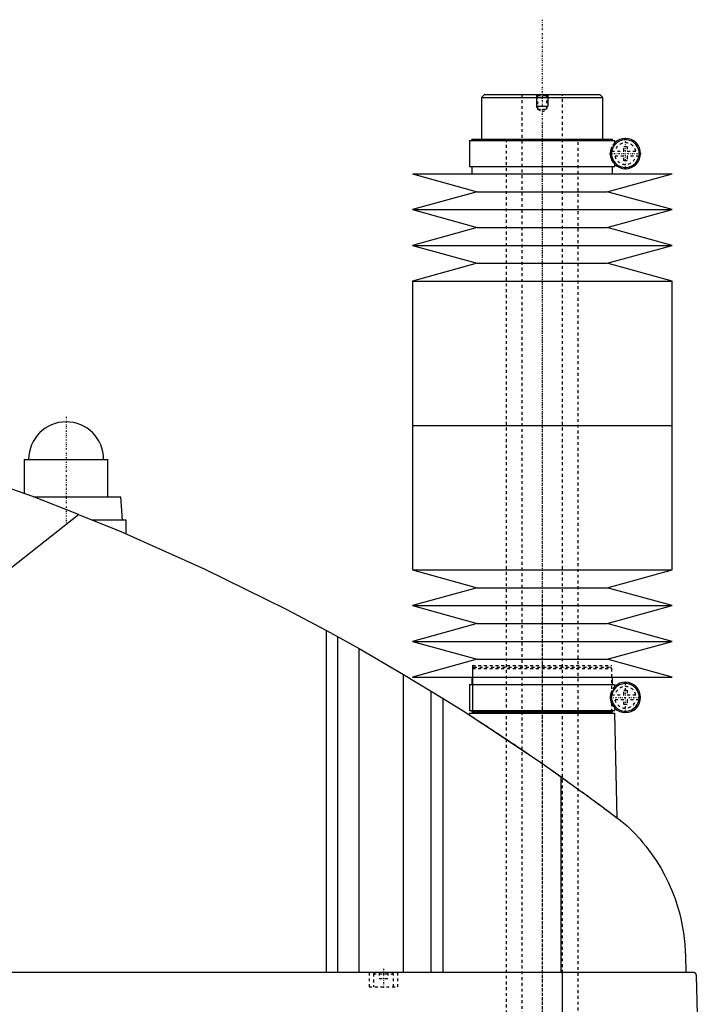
# Model space of a CAD drawing. Extents: x -156 to 1056, y -123 to 447.
# Tile 5 of 5: x 819 to 1056, y 106 to 447. Entities that reach past the tile are written whole.
import ezdxf

# ---------------------------------------------------------------- set-up
doc = ezdxf.new("R2010")
doc.units = 0
doc.linetypes.add('CENTER', pattern=[1.5, 0.45, -0.5, 0.05, -0.5])
doc.linetypes.add('DASHED', pattern=[2, 1, -1])
for name, color, linetype in [('AM_0', 7, 'CONTINUOUS'), ('AM_10', 7, 'CONTINUOUS'), ('AM_3', 7, 'DASHED'), ('AM_7', 7, 'CENTER')]:
    doc.layers.add(name, color=color, linetype=linetype)

msp = doc.modelspace()

# ---------------------------------------------------------------- linework, layer by layer
at = {"layer": 'AM_0', "color": 7, "linetype": 'CONTINUOUS'}
for p, q in [((980, 421), (979, 420)), ((979, 420), (979, 405.5)), ((979, 420), (1021, 420)), ((980, 421), (1020, 421)), ((1021, 420), (1020, 421)), ((1021, 405.5), (1021, 420)), ((974.85, 405), (974.85, 396)), ((974.85, 405), (1025.15, 405)), ((975.65, 405.5), (975.65, 405)), ((975.65, 405.5), (1024.35, 405.5)), ((1024.35, 405), (1024.35, 405.5)), ((1025.15, 403.56), (1025.15, 405)), ((1024.16, 399.5), (1024.16, 401.5)), ((974.85, 396), (1025.15, 396)), ((975.65, 396), (975.65, 393.5)), ((1024.35, 393.5), (1024.35, 396)), ((1025.15, 396), (1025.15, 397.44)), ((955, 393.5), (977.5, 387.3)), ((955, 393.5), (1045, 393.5)), ((1022.5, 387.3), (1045, 393.5)), ((977.5, 387.3), (955, 381.1)), ((977.5, 387.3), (1022.5, 387.3)), ((1045, 381.1), (1022.5, 387.3)), ((955, 381.1), (977.5, 374.9)), ((955, 381.1), (1045, 381.1)), ((1022.5, 374.9), (1045, 381.1)), ((977.5, 374.9), (955, 368.7)), ((977.5, 374.9), (1022.5, 374.9)), ((1045, 368.7), (1022.5, 374.9)), ((955, 368.7), (977.5, 362.5)), ((955, 368.7), (1045, 368.7)), ((1022.5, 362.5), (1045, 368.7)), ((977.5, 362.5), (955, 356.3)), ((977.5, 362.5), (1022.5, 362.5)), ((1045, 356.3), (1022.5, 362.5)), ((955, 356.3), (955, 306.25)), ((955, 356.3), (1045, 356.3)), ((1045, 306.25), (1045, 356.3)), ((955, 306.25), (955, 256.2)), ((955, 306.25), (1045, 306.25)), ((955, 306.25), (1045, 306.25)), ((1045, 256.2), (1045, 306.25)), ((820.5, 294.5), (820.5, 282.67)), ((820.5, 294.5), (849.5, 294.5)), ((849.5, 281.5), (849.5, 294.5)), ((823.65, 281.5), (854, 281.5)), ((854.5, 273.5), (854, 281.5)), ((695.22, 161.75), (839.33, 275.44)), ((844.16, 273.5), (855.65, 273.5)), ((855.65, 273.5), (855.65, 268.73)), ((955, 256.2), (977.5, 250)), ((955, 256.2), (1045, 256.2)), ((1022.5, 250), (1045, 256.2)), ((977.5, 250), (955, 243.8)), ((977.5, 250), (1022.5, 250)), ((1045, 243.8), (1022.5, 250)), ((955, 243.8), (977.5, 237.6)), ((955, 243.8), (1045, 243.8)), ((1022.5, 237.6), (1045, 243.8)), ((977.5, 237.6), (955, 231.4)), ((977.5, 237.6), (1022.5, 237.6)), ((1045, 231.4), (1022.5, 237.6)), ((925.22, 116.6), (925.22, 235.17)), ((925.22, 235.17), (936.56, 228.89)), ((929.22, 116.6), (929.22, 232.98)), ((936.56, 116.6), (936.56, 228.89)), ((936.56, 228.89), (951.96, 219.97)), ((955, 231.4), (977.5, 225.2)), ((955, 231.4), (1045, 231.4)), ((1022.5, 225.2), (1045, 231.4)), ((977.5, 225.2), (955, 219)), ((977.5, 225.2), (1022.5, 225.2)), ((1045, 219), (1022.5, 225.2)), ((951.96, 116.6), (951.96, 219.97)), ((951.96, 219.97), (965.65, 211.64)), ((955, 219), (1045, 219)), ((975.65, 219), (975.65, 216.5)), ((1024.35, 216.5), (1024.35, 219)), ((974.85, 216.5), (974.85, 207.5)), ((974.85, 216.5), (1025.15, 216.5)), ((1025.15, 215.06), (1025.15, 216.5)), ((961.52, 116.6), (961.52, 214.2)), ((965.65, 116.6), (965.65, 211.64)), ((1024.16, 211), (1024.16, 213)), ((1025.15, 207.5), (1025.15, 208.94)), ((974.83, 206.5), (974.81, 205.86)), ((974.83, 206.5), (1025.17, 206.5)), ((974.85, 207.5), (1025.15, 207.5)), ((975.65, 207.5), (975.65, 207)), ((975.65, 207), (1024.35, 207)), ((975.83, 207), (975.83, 206.5)), ((1024.17, 206.5), (1024.17, 207)), ((1024.35, 207), (1024.35, 207.5)), ((1026.04, 170.15), (1025.17, 206.5)), ((1006.53, 116.6), (1006.53, 184.45)), ((1049.63, 122.62), (1049.77, 116.6)), ((1052.45, 116.6), (482.05, 116.6)), ((1007.01, 34.5), (1007.01, 116.6)), ((1055.5, 34.5), (1053.45, 115.63))]:
    msp.add_line(p, q, dxfattribs=at)
for points in [[(839.33, 275.44, 0), (823.4, 281.59, 0), (791.19, 292.86, 0), (758.52, 302.74, 0), (742.03, 307.16, 0)], [(839.33, 275.44, 0), (853.96, 269.45, 0), (882.87, 256.58, 0), (911.24, 242.59, 0), (925.22, 235.17, 0)], [(965.65, 211.64, 0), (972.58, 207.29, 0), (986.3, 198.36, 0), (999.84, 189.16, 0), (1006.53, 184.45, 0)], [(1006.53, 184.45, 0), (1007.18, 184, 0), (1008.46, 183.08, 0), (1009.75, 182.16, 0), (1010.38, 181.7, 0), (1011.02, 181.24, 0), (1012.29, 180.33, 0), (1013.54, 179.42, 0), (1014.79, 178.51, 0), (1016.03, 177.6, 0), (1017.25, 176.7, 0), (1017.86, 176.26, 0), (1018.47, 175.81, 0), (1019.67, 174.92, 0), (1020.86, 174.04, 0), (1022.03, 173.16, 0), (1023.19, 172.3, 0), (1024.33, 171.44, 0), (1024.89, 171.01, 0), (1025.45, 170.59, 0), (1026.56, 169.75, 0), (1027.65, 168.93, 0), (1028.19, 168.52, 0)], [(1028.19, 168.52, 0), (1029.41, 167.42, 0), (1031.74, 165.15, 0), (1033.91, 162.81, 0), (1034.94, 161.61, 0), (1035.93, 160.4, 0), (1037.8, 157.92, 0), (1039.52, 155.41, 0), (1041.09, 152.85, 0), (1042.52, 150.27, 0), (1043.8, 147.67, 0), (1044.38, 146.37, 0), (1044.93, 145.07, 0), (1045.93, 142.48, 0), (1046.8, 139.89, 0), (1047.54, 137.32, 0), (1048.16, 134.76, 0), (1048.67, 132.21, 0), (1048.88, 130.94, 0), (1049.07, 129.67, 0), (1049.26, 128.15, 0), (1049.31, 127.72, 0), (1049.35, 127.27, 0), (1049.37, 127.05, 0), (1049.39, 126.83, 0), (1049.43, 126.37, 0), (1049.47, 125.91, 0), (1049.5, 125.44, 0), (1049.53, 124.96, 0), (1049.56, 124.47, 0), (1049.58, 124.22, 0), (1049.59, 123.97, 0), (1049.61, 123.44, 0), (1049.63, 122.9, 0), (1049.63, 122.62, 0)], [(1053.45, 115.63, 0), (1053.45, 115.63, 0), (1053.45, 115.63, 0), (1053.45, 115.64, 0), (1053.45, 115.64, 0), (1053.45, 115.64, 0), (1053.45, 115.65, 0), (1053.45, 115.65, 0), (1053.45, 115.66, 0), (1053.45, 115.67, 0), (1053.45, 115.67, 0), (1053.45, 115.67, 0), (1053.45, 115.68, 0), (1053.45, 115.68, 0), (1053.45, 115.69, 0), (1053.45, 115.69, 0), (1053.45, 115.7, 0), (1053.44, 115.7, 0), (1053.44, 115.71, 0), (1053.44, 115.71, 0), (1053.44, 115.71, 0), (1053.44, 115.72, 0), (1053.44, 115.72, 0), (1053.44, 115.72, 0), (1053.44, 115.73, 0), (1053.44, 115.73, 0), (1053.44, 115.74, 0), (1053.44, 115.74, 0), (1053.44, 115.74, 0), (1053.44, 115.75, 0), (1053.44, 115.75, 0), (1053.44, 115.76, 0), (1053.44, 115.76, 0), (1053.44, 115.77, 0), (1053.44, 115.77, 0), (1053.43, 115.77, 0), (1053.43, 115.78, 0), (1053.43, 115.79, 0), (1053.43, 115.82, 0), (1053.42, 115.84, 0), (1053.41, 115.87, 0), (1053.41, 115.88, 0), (1053.41, 115.89, 0), (1053.4, 115.91, 0), (1053.39, 115.93, 0), (1053.39, 115.95, 0), (1053.38, 115.97, 0), (1053.37, 115.99, 0), (1053.37, 116, 0), (1053.36, 116.01, 0), (1053.35, 116.03, 0), (1053.35, 116.04, 0), (1053.34, 116.05, 0), (1053.34, 116.06, 0), (1053.33, 116.08, 0), (1053.32, 116.09, 0), (1053.32, 116.1, 0), (1053.31, 116.11, 0), (1053.3, 116.12, 0), (1053.3, 116.13, 0), (1053.27, 116.18, 0), (1053.21, 116.24, 0), (1053.16, 116.3, 0), (1053.1, 116.36, 0), (1053.05, 116.4, 0), (1053.02, 116.42, 0), (1052.99, 116.44, 0), (1052.93, 116.48, 0), (1052.86, 116.51, 0), (1052.8, 116.54, 0), (1052.74, 116.56, 0), (1052.67, 116.57, 0), (1052.64, 116.58, 0), (1052.61, 116.59, 0), (1052.54, 116.6, 0), (1052.48, 116.6, 0), (1052.45, 116.6, 0)]]:
    msp.add_polyline3d(points, dxfattribs=at)
for centre, radius, start, end in [((1028.85, 400.5), 4.8, 192.0755, 167.9245), ((1028.85, 400.5), 5.25, 225.1897, 134.8103), ((835, 294.5), 13, 0, 180), ((1028.85, 212), 4.8, 192.0755, 167.9245), ((1028.85, 212), 5.25, 225.1897, 134.8103)]:
    msp.add_arc(centre, radius, start, end, dxfattribs=at)
at = {"layer": 'AM_10', "color": 7, "linetype": 'CONTINUOUS'}
for p, q in [((998, 421), (998, 417)), ((1002, 421), (1002, 417)), ((998.38, 416.34), (998, 417)), ((998, 417), (1002, 417)), ((1001.62, 416.34), (1002, 417))]:
    msp.add_line(p, q, dxfattribs=at)
at = {"layer": 'AM_3', "color": 6, "linetype": 'DASHED'}
for p, q in [((993, 421), (993, -97.5)), ((998, 421), (998.38, 420.62)), ((998.38, 420.62), (998.38, 415.94)), ((998.38, 420.62), (1001.62, 420.62)), ((1001.62, 420.62), (1002, 421)), ((1001.62, 415.94), (1001.62, 420.62)), ((1007, -97.5), (1007, 421)), ((998.38, 415.94), (1000, 415)), ((998.38, 415.94), (1001.62, 415.94)), ((1000, 415), (1001.62, 415.94)), ((987.5, 405.5), (987.5, -56.5)), ((1012.5, -56.5), (1012.5, 405.5)), ((1024.16, 401.5), (1024.16, 402.85)), ((1028.25, 403), (1029.45, 403)), ((1028.25, 401.4), (1028.25, 403)), ((1029.45, 403), (1029.45, 401.4)), ((1024.07, 401.4), (1028.25, 401.4)), ((1028.25, 399.6), (1024.07, 399.6)), ((1024.16, 398.15), (1024.16, 399.5)), ((1028.25, 398), (1028.25, 399.6)), ((1029.45, 401.4), (1033.63, 401.4)), ((1029.45, 399.6), (1029.45, 398)), ((1033.63, 399.6), (1029.45, 399.6)), ((1029.45, 398), (1028.25, 398)), ((975.83, 223), (975.83, 207)), ((975.83, 223), (1024.17, 223)), ((976.33, 222.5), (975.83, 222)), ((975.83, 222), (975.83, 207)), ((975.83, 222), (1024.17, 222)), ((976.33, 222.5), (1023.67, 222.5)), ((1024.17, 222), (1023.67, 222.5)), ((1024.17, 207), (1024.17, 223)), ((1024.17, 207), (1024.17, 222)), ((1024.07, 212.9), (1028.25, 212.9)), ((1024.16, 213), (1024.16, 214.35)), ((1028.25, 214.5), (1029.45, 214.5)), ((1028.25, 212.9), (1028.25, 214.5)), ((1029.45, 214.5), (1029.45, 212.9)), ((1029.45, 212.9), (1033.63, 212.9)), ((1028.25, 211.1), (1024.07, 211.1)), ((1024.16, 209.65), (1024.16, 211)), ((1028.25, 209.5), (1028.25, 211.1)), ((1029.45, 209.5), (1028.25, 209.5)), ((1029.45, 211.1), (1029.45, 209.5)), ((1033.63, 211.1), (1029.45, 211.1)), ((940, 116.6), (940, 111.6)), ((941.9, 116.6), (941.5, 116.2)), ((941.5, 116.2), (941.5, 111.6)), ((941.5, 116.2), (948.5, 116.2)), ((943.5, 116.6), (943.5, 114.6)), ((945, 116.6), (945, 114.6)), ((946.5, 116.6), (946.5, 114.6)), ((948.5, 116.2), (948.1, 116.6)), ((948.5, 111.6), (948.5, 116.2)), ((950, 111.6), (950, 116.6)), ((943.5, 114.6), (946.5, 114.6)), ((940, 111.6), (950, 111.6))]:
    msp.add_line(p, q, dxfattribs=at)
for points in [[(1024.16, 402.85, 0), (1024.11, 402.76, 0), (1024.06, 402.66, 0), (1024.05, 402.62, 0), (1024.03, 402.59, 0), (1024.03, 402.57, 0), (1024.02, 402.56, 0), (1024.01, 402.52, 0), (1023.99, 402.49, 0), (1023.98, 402.46, 0), (1023.96, 402.42, 0), (1023.95, 402.38, 0), (1023.94, 402.37, 0), (1023.94, 402.35, 0), (1023.92, 402.31, 0), (1023.91, 402.27, 0), (1023.9, 402.26, 0), (1023.9, 402.24, 0), (1023.88, 402.2, 0), (1023.87, 402.16, 0), (1023.86, 402.14, 0), (1023.86, 402.12, 0), (1023.84, 402.08, 0), (1023.83, 402.04, 0), (1023.82, 402, 0), (1023.81, 401.96, 0), (1023.8, 401.92, 0), (1023.79, 401.9, 0), (1023.78, 401.88, 0), (1023.77, 401.83, 0), (1023.76, 401.79, 0), (1023.75, 401.75, 0), (1023.74, 401.7, 0), (1023.73, 401.66, 0), (1023.72, 401.63, 0), (1023.72, 401.61, 0), (1023.71, 401.56, 0), (1023.7, 401.51, 0), (1023.69, 401.46, 0), (1023.68, 401.41, 0), (1023.67, 401.36, 0), (1023.67, 401.33, 0), (1023.66, 401.3, 0), (1023.65, 401.25, 0), (1023.65, 401.2, 0), (1023.64, 401.14, 0), (1023.63, 401.09, 0), (1023.63, 401.03, 0), (1023.62, 401, 0), (1023.62, 400.98, 0), (1023.62, 400.92, 0), (1023.61, 400.86, 0), (1023.61, 400.81, 0), (1023.61, 400.75, 0), (1023.6, 400.69, 0), (1023.6, 400.67, 0), (1023.6, 400.64, 0), (1023.6, 400.58, 0), (1023.6, 400.53, 0), (1023.6, 400.5, 0), (1023.6, 400.47, 0), (1023.6, 400.42, 0), (1023.6, 400.36, 0), (1023.6, 400.33, 0), (1023.6, 400.31, 0), (1023.61, 400.25, 0), (1023.61, 400.19, 0), (1023.61, 400.14, 0), (1023.62, 400.08, 0), (1023.62, 400.02, 0), (1023.62, 400, 0), (1023.63, 399.97, 0), (1023.63, 399.91, 0), (1023.64, 399.86, 0), (1023.65, 399.8, 0), (1023.65, 399.75, 0), (1023.66, 399.7, 0), (1023.67, 399.67, 0), (1023.67, 399.64, 0), (1023.68, 399.59, 0), (1023.69, 399.54, 0), (1023.7, 399.49, 0), (1023.71, 399.44, 0), (1023.72, 399.39, 0), (1023.72, 399.37, 0), (1023.73, 399.34, 0), (1023.74, 399.3, 0), (1023.75, 399.25, 0), (1023.76, 399.21, 0), (1023.77, 399.17, 0), (1023.78, 399.12, 0), (1023.79, 399.1, 0), (1023.8, 399.08, 0), (1023.81, 399.04, 0), (1023.82, 399, 0), (1023.83, 398.96, 0), (1023.84, 398.92, 0), (1023.86, 398.88, 0), (1023.86, 398.86, 0), (1023.87, 398.84, 0), (1023.88, 398.8, 0), (1023.9, 398.76, 0), (1023.9, 398.74, 0), (1023.91, 398.73, 0), (1023.92, 398.69, 0), (1023.94, 398.65, 0), (1023.94, 398.63, 0), (1023.95, 398.62, 0), (1023.96, 398.58, 0), (1023.98, 398.54, 0), (1023.99, 398.51, 0), (1024.01, 398.48, 0), (1024.02, 398.44, 0), (1024.03, 398.43, 0), (1024.03, 398.41, 0), (1024.05, 398.38, 0), (1024.06, 398.34, 0), (1024.11, 398.24, 0), (1024.16, 398.15, 0)], [(1025.15, 403.56, 0), (1025.15, 403.56, 0), (1025.14, 403.55, 0), (1025.13, 403.53, 0), (1025.12, 403.52, 0), (1025.11, 403.5, 0), (1025.08, 403.47, 0), (1025.04, 403.42, 0), (1025, 403.36, 0), (1024.95, 403.29, 0), (1024.89, 403.21, 0), (1024.86, 403.17, 0), (1024.83, 403.12, 0), (1024.76, 403.01, 0), (1024.68, 402.88, 0), (1024.61, 402.74, 0), (1024.52, 402.58, 0), (1024.48, 402.48, 0), (1024.46, 402.45, 0), (1024.45, 402.42, 0), (1024.44, 402.4, 0), (1024.43, 402.38, 0), (1024.42, 402.35, 0), (1024.41, 402.32, 0), (1024.4, 402.3, 0), (1024.39, 402.28, 0), (1024.38, 402.25, 0), (1024.37, 402.21, 0), (1024.36, 402.19, 0), (1024.35, 402.17, 0), (1024.34, 402.14, 0), (1024.32, 402.1, 0), (1024.31, 402.06, 0), (1024.3, 402.02, 0), (1024.28, 401.97, 0), (1024.28, 401.95, 0), (1024.27, 401.93, 0), (1024.25, 401.89, 0), (1024.24, 401.84, 0), (1024.23, 401.79, 0), (1024.21, 401.75, 0), (1024.2, 401.7, 0), (1024.19, 401.67, 0), (1024.19, 401.64, 0), (1024.17, 401.59, 0), (1024.16, 401.53, 0), (1024.16, 401.5, 0)], [(1024.16, 399.5, 0), (1024.16, 399.47, 0), (1024.17, 399.41, 0), (1024.19, 399.36, 0), (1024.19, 399.33, 0), (1024.2, 399.3, 0), (1024.21, 399.25, 0), (1024.23, 399.21, 0), (1024.24, 399.16, 0), (1024.25, 399.11, 0), (1024.27, 399.07, 0), (1024.28, 399.05, 0), (1024.28, 399.03, 0), (1024.3, 398.98, 0), (1024.31, 398.94, 0), (1024.32, 398.9, 0), (1024.34, 398.86, 0), (1024.35, 398.83, 0), (1024.36, 398.81, 0), (1024.37, 398.79, 0), (1024.38, 398.75, 0), (1024.39, 398.72, 0), (1024.4, 398.7, 0), (1024.41, 398.68, 0), (1024.42, 398.65, 0), (1024.43, 398.62, 0), (1024.44, 398.6, 0), (1024.45, 398.58, 0), (1024.46, 398.55, 0), (1024.48, 398.52, 0), (1024.52, 398.42, 0), (1024.61, 398.26, 0), (1024.68, 398.12, 0), (1024.76, 397.99, 0), (1024.83, 397.88, 0), (1024.86, 397.83, 0), (1024.89, 397.79, 0), (1024.95, 397.71, 0), (1025, 397.64, 0), (1025.04, 397.58, 0), (1025.08, 397.53, 0), (1025.11, 397.5, 0), (1025.12, 397.48, 0), (1025.13, 397.47, 0), (1025.14, 397.45, 0), (1025.15, 397.44, 0), (1025.15, 397.44, 0)], [(1025.15, 215.06, 0), (1025.15, 215.06, 0), (1025.14, 215.05, 0), (1025.13, 215.03, 0), (1025.12, 215.02, 0), (1025.11, 215, 0), (1025.08, 214.97, 0), (1025.04, 214.92, 0), (1025, 214.86, 0), (1024.95, 214.79, 0), (1024.89, 214.71, 0), (1024.86, 214.67, 0), (1024.83, 214.62, 0), (1024.76, 214.51, 0), (1024.68, 214.38, 0), (1024.61, 214.24, 0), (1024.52, 214.08, 0), (1024.48, 213.98, 0), (1024.46, 213.95, 0), (1024.45, 213.92, 0), (1024.44, 213.9, 0), (1024.43, 213.88, 0), (1024.42, 213.85, 0), (1024.41, 213.82, 0), (1024.4, 213.8, 0), (1024.39, 213.78, 0), (1024.38, 213.75, 0), (1024.37, 213.71, 0), (1024.36, 213.69, 0), (1024.35, 213.67, 0), (1024.34, 213.64, 0), (1024.32, 213.6, 0), (1024.31, 213.56, 0), (1024.3, 213.52, 0), (1024.28, 213.47, 0), (1024.28, 213.45, 0), (1024.27, 213.43, 0), (1024.25, 213.39, 0), (1024.24, 213.34, 0), (1024.23, 213.29, 0), (1024.21, 213.25, 0), (1024.2, 213.2, 0), (1024.19, 213.17, 0), (1024.19, 213.14, 0), (1024.17, 213.09, 0), (1024.16, 213.03, 0), (1024.16, 213, 0)], [(1024.16, 214.35, 0), (1024.11, 214.26, 0), (1024.06, 214.16, 0), (1024.05, 214.12, 0), (1024.03, 214.09, 0), (1024.03, 214.07, 0), (1024.02, 214.06, 0), (1024.01, 214.02, 0), (1023.99, 213.99, 0), (1023.98, 213.96, 0), (1023.96, 213.92, 0), (1023.95, 213.88, 0), (1023.94, 213.87, 0), (1023.94, 213.85, 0), (1023.92, 213.81, 0), (1023.91, 213.77, 0), (1023.9, 213.76, 0), (1023.9, 213.74, 0), (1023.88, 213.7, 0), (1023.87, 213.66, 0), (1023.86, 213.64, 0), (1023.86, 213.62, 0), (1023.84, 213.58, 0), (1023.83, 213.54, 0), (1023.82, 213.5, 0), (1023.81, 213.46, 0), (1023.8, 213.42, 0), (1023.79, 213.4, 0), (1023.78, 213.38, 0), (1023.77, 213.33, 0), (1023.76, 213.29, 0), (1023.75, 213.25, 0), (1023.74, 213.2, 0), (1023.73, 213.16, 0), (1023.72, 213.13, 0), (1023.72, 213.11, 0), (1023.71, 213.06, 0), (1023.7, 213.01, 0), (1023.69, 212.96, 0), (1023.68, 212.91, 0), (1023.67, 212.86, 0), (1023.67, 212.83, 0), (1023.66, 212.8, 0), (1023.65, 212.75, 0), (1023.65, 212.7, 0), (1023.64, 212.64, 0), (1023.63, 212.59, 0), (1023.63, 212.53, 0), (1023.62, 212.5, 0), (1023.62, 212.48, 0), (1023.62, 212.42, 0), (1023.61, 212.36, 0), (1023.61, 212.31, 0), (1023.61, 212.25, 0), (1023.6, 212.19, 0), (1023.6, 212.17, 0), (1023.6, 212.14, 0), (1023.6, 212.08, 0), (1023.6, 212.03, 0), (1023.6, 212, 0), (1023.6, 211.97, 0), (1023.6, 211.92, 0), (1023.6, 211.86, 0), (1023.6, 211.83, 0), (1023.6, 211.81, 0), (1023.61, 211.75, 0), (1023.61, 211.69, 0), (1023.61, 211.64, 0), (1023.62, 211.58, 0), (1023.62, 211.52, 0), (1023.62, 211.5, 0), (1023.63, 211.47, 0), (1023.63, 211.41, 0), (1023.64, 211.36, 0), (1023.65, 211.3, 0), (1023.65, 211.25, 0), (1023.66, 211.2, 0), (1023.67, 211.17, 0), (1023.67, 211.14, 0), (1023.68, 211.09, 0), (1023.69, 211.04, 0), (1023.7, 210.99, 0), (1023.71, 210.94, 0), (1023.72, 210.89, 0), (1023.72, 210.87, 0), (1023.73, 210.84, 0), (1023.74, 210.8, 0), (1023.75, 210.75, 0), (1023.76, 210.71, 0), (1023.77, 210.67, 0), (1023.78, 210.62, 0), (1023.79, 210.6, 0), (1023.8, 210.58, 0), (1023.81, 210.54, 0), (1023.82, 210.5, 0), (1023.83, 210.46, 0), (1023.84, 210.42, 0), (1023.86, 210.38, 0), (1023.86, 210.36, 0), (1023.87, 210.34, 0), (1023.88, 210.3, 0), (1023.9, 210.26, 0), (1023.9, 210.24, 0), (1023.91, 210.23, 0), (1023.92, 210.19, 0), (1023.94, 210.15, 0), (1023.94, 210.13, 0), (1023.95, 210.12, 0), (1023.96, 210.08, 0), (1023.98, 210.04, 0), (1023.99, 210.01, 0), (1024.01, 209.98, 0), (1024.02, 209.94, 0), (1024.03, 209.93, 0), (1024.03, 209.91, 0), (1024.05, 209.88, 0), (1024.06, 209.84, 0), (1024.11, 209.74, 0), (1024.16, 209.65, 0)], [(1024.16, 211, 0), (1024.16, 210.97, 0), (1024.17, 210.91, 0), (1024.19, 210.86, 0), (1024.19, 210.83, 0), (1024.2, 210.8, 0), (1024.21, 210.75, 0), (1024.23, 210.71, 0), (1024.24, 210.66, 0), (1024.25, 210.61, 0), (1024.27, 210.57, 0), (1024.28, 210.55, 0), (1024.28, 210.53, 0), (1024.3, 210.48, 0), (1024.31, 210.44, 0), (1024.32, 210.4, 0), (1024.34, 210.36, 0), (1024.35, 210.33, 0), (1024.36, 210.31, 0), (1024.37, 210.29, 0), (1024.38, 210.25, 0), (1024.39, 210.22, 0), (1024.4, 210.2, 0), (1024.41, 210.18, 0), (1024.42, 210.15, 0), (1024.43, 210.12, 0), (1024.44, 210.1, 0), (1024.45, 210.08, 0), (1024.46, 210.05, 0), (1024.48, 210.02, 0), (1024.52, 209.92, 0), (1024.61, 209.76, 0), (1024.68, 209.62, 0), (1024.76, 209.49, 0), (1024.83, 209.38, 0), (1024.86, 209.33, 0), (1024.89, 209.29, 0), (1024.95, 209.21, 0), (1025, 209.14, 0), (1025.04, 209.08, 0), (1025.08, 209.03, 0), (1025.11, 209, 0), (1025.12, 208.98, 0), (1025.13, 208.97, 0), (1025.14, 208.95, 0), (1025.15, 208.94, 0), (1025.15, 208.94, 0)], [(974.81, 205.86, 0), (974.81, 205.86, 0), (974.84, 205.85, 0), (974.89, 205.81, 0), (974.92, 205.79, 0), (974.97, 205.76, 0), (975.07, 205.7, 0), (975.2, 205.62, 0), (975.35, 205.52, 0), (975.53, 205.4, 0), (975.74, 205.27, 0), (975.86, 205.19, 0), (975.98, 205.12, 0), (976.23, 204.95, 0), (976.52, 204.77, 0), (976.82, 204.57, 0), (977.15, 204.36, 0), (977.5, 204.13, 0), (977.68, 204.02, 0), (977.87, 203.89, 0), (978.26, 203.64, 0), (978.67, 203.38, 0), (978.88, 203.24, 0), (979.09, 203.1, 0), (979.53, 202.81, 0), (979.99, 202.52, 0), (980.22, 202.37, 0), (980.46, 202.21, 0), (980.93, 201.9, 0), (981.42, 201.58, 0), (981.91, 201.26, 0), (982.43, 200.92, 0), (982.95, 200.58, 0), (983.22, 200.4, 0), (983.5, 200.22, 0), (984.05, 199.85, 0), (984.62, 199.48, 0), (985.21, 199.09, 0), (985.8, 198.69, 0), (986.41, 198.29, 0), (986.72, 198.09, 0), (987.03, 197.88, 0), (987.66, 197.46, 0), (988.29, 197.03, 0), (988.94, 196.6, 0), (989.59, 196.16, 0), (990.25, 195.72, 0), (990.58, 195.5, 0), (990.91, 195.27, 0), (991.58, 194.82, 0), (992.26, 194.36, 0), (992.93, 193.9, 0), (993.61, 193.44, 0), (994.3, 192.98, 0), (994.64, 192.74, 0), (994.98, 192.51, 0), (995.66, 192.04, 0), (996.34, 191.58, 0), (997.02, 191.11, 0), (997.69, 190.65, 0), (998.36, 190.18, 0), (998.69, 189.95, 0), (999.03, 189.72, 0), (999.68, 189.26, 0), (1000.34, 188.81, 0), (1000.67, 188.58, 0), (1001, 188.35, 0), (1001.66, 187.89, 0), (1002.33, 187.42, 0), (1002.66, 187.18, 0), (1003, 186.95, 0), (1003.67, 186.47, 0), (1004.35, 186, 0), (1005.03, 185.52, 0), (1005.7, 185.04, 0), (1006.38, 184.56, 0), (1006.72, 184.32, 0), (1007.05, 184.08, 0), (1007.73, 183.6, 0), (1008.39, 183.13, 0), (1009.06, 182.65, 0), (1009.72, 182.18, 0), (1010.37, 181.71, 0), (1010.7, 181.47, 0), (1011.02, 181.24, 0), (1011.67, 180.78, 0), (1012.3, 180.32, 0), (1012.93, 179.86, 0), (1013.54, 179.42, 0), (1014.15, 178.97, 0), (1014.45, 178.76, 0), (1014.75, 178.54, 0), (1015.34, 178.11, 0), (1015.91, 177.69, 0), (1016.47, 177.28, 0), (1017.02, 176.87, 0), (1017.56, 176.48, 0), (1017.82, 176.28, 0), (1018.08, 176.09, 0), (1018.59, 175.72, 0), (1019.08, 175.35, 0), (1019.57, 175, 0), (1020.04, 174.64, 0), (1020.51, 174.3, 0), (1020.74, 174.12, 0), (1020.97, 173.96, 0), (1021.41, 173.63, 0), (1021.84, 173.3, 0), (1022.05, 173.15, 0), (1022.26, 172.99, 0), (1022.66, 172.7, 0), (1023.04, 172.41, 0), (1023.22, 172.27, 0), (1023.4, 172.14, 0), (1023.74, 171.88, 0), (1024.06, 171.64, 0), (1024.36, 171.41, 0), (1024.64, 171.21, 0), (1024.89, 171.02, 0), (1025.01, 170.93, 0), (1025.12, 170.84, 0), (1025.32, 170.69, 0), (1025.5, 170.55, 0), (1025.66, 170.44, 0), (1025.78, 170.34, 0), (1025.89, 170.26, 0), (1025.93, 170.23, 0), (1025.96, 170.21, 0), (1026.01, 170.17, 0), (1026.04, 170.15, 0), (1026.04, 170.15, 0)]]:
    msp.add_polyline3d(points, dxfattribs=at)
for centre, radius, start, end in [((1028.85, 400.5), 5.25, 134.8103, 153.3873), ((1028.85, 400.5), 3.75, 13.8865, 166.1135), ((1028.85, 400.5), 4.87, 169.3459, 190.6541), ((1028.85, 400.5), 3.75, 193.8865, 346.1135), ((1028.85, 400.5), 4.87, 349.3459, 10.6541), ((1028.85, 400.5), 5.25, 206.6127, 225.1897), ((1028.85, 212), 5.25, 134.8103, 153.3873), ((1028.85, 212), 3.75, 13.8865, 166.1135), ((1028.85, 212), 4.87, 169.3459, 190.6541), ((1028.85, 212), 4.87, 349.3459, 10.6541), ((1028.85, 212), 5.25, 206.6127, 225.1897), ((1028.85, 212), 3.75, 193.8865, 346.1135)]:
    msp.add_arc(centre, radius, start, end, dxfattribs=at)
at = {"layer": 'AM_7', "color": 4, "linetype": 'CENTER'}
for p, q in [((1000, 446.93), (1000, -123.42)), ((1000, 410.46), (1000, 301.29)), ((1028.85, 394.99), (1028.85, 406.01)), ((1023.34, 400.5), (1034.36, 400.5)), ((1000, 311.21), (1000, 202.04)), ((835, 309.2), (835, 271.8)), ((821.35, 294.5), (848.65, 294.5)), ((1000, 247.5), (1000, -82.5)), ((1028.85, 206.96), (1028.85, 217.04)), ((1023.81, 212), (1033.89, 212)), ((945, 117.9), (945, 111.3))]:
    msp.add_line(p, q, dxfattribs=at)

doc.saveas('drawing.dxf')
